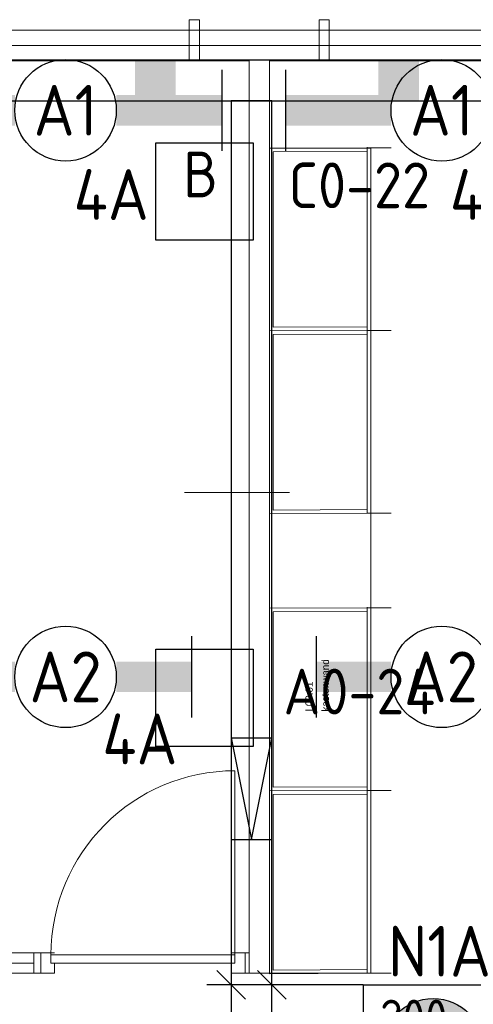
# Model space of a CAD drawing. Header units: millimetres. Extents: x -39149 to 267781, y -2340 to 58540.
# Tile 84 of 244: x 16830 to 19067, y 38178 to 43027. Entities that reach past the tile are written whole.
import ezdxf
from ezdxf.enums import TextEntityAlignment as Align

# ---------------------------------------------------------------- set-up
doc = ezdxf.new("R2010")
doc.units = ezdxf.units.MM
doc.header["$LTSCALE"] = 100
doc.header["$MEASUREMENT"] = 0
doc.linetypes.add('B0605', pattern=[141, 70, -35, 1, -35])
doc.linetypes.add('B0701', pattern=[46.823999, 31.199999, -15.624])
for name, color, linetype in [('00  Bestaand', 7, 'Continuous'), ('000025--bestaand', 9, 'Continuous'), ('22 C Binnenwanden', 7, 'Continuous'), ('22 NC Binnenwanden', 7, 'Continuous'), ('22 NC Binnenwanden Deuren', 7, 'Continuous'), ('22 NC Binnenwanden Ramen', 7, 'Continuous'), ('82 Interieur', 7, 'Continuous'), ('A Stramien', 7, 'Continuous'), ('AL$1A---_ALGEMEEN--bestaand', 9, 'Continuous'), ('EL6131--_KG', 3, 'Continuous'), ('EL6311--_LICHT_BINNEN', 3, 'Continuous'), ('EL6521--bestaand', 7, 'Continuous'), ('EM6131--bestaand', 7, 'Continuous'), ('handhaven - AL$1A---_ALGEMEEN', 8, 'Continuous')]:
    doc.layers.add(name, color=color, linetype=linetype)
doc.styles.add('BURO-018', font='isocp.shx', dxfattribs={"height": 180})
doc.styles.add('BURO-025', font='isocp.shx', dxfattribs={"height": 250})
doc.styles.add('GENERATED_STYLE_3', font='swiss.ttf', dxfattribs={"width": 0.96})
doc.styles.add('ISO25', font='ISO', dxfattribs={"height": 225})

# ---------------------------------------------------------------- blocks, each defined once
blk = doc.blocks.new('Slab_151_7', base_point=(18561.5, 38331.3))
at = {"layer": '82 Interieur', "color": 8, "linetype": 'Continuous', "lineweight": 0}
blk.add_lwpolyline([(18561.5, 38331.3), (18561.5, 42394.3), (18061.5, 42394.3), (18061.5, 38331.3)], close=True, dxfattribs=at)
blk = doc.blocks.new('Wall_54_7', base_point=(68411.5, 42900))
at = {"layer": '00  Bestaand', "color": 8, "linetype": 'Continuous', "lineweight": 0}
for p, q in [((21399.3, 42975), (14623.6, 42975)), ((14623.6, 42825), (17961.5, 42825)), ((18061.5, 42825), (21399.3, 42825))]:
    blk.add_line(p, q, dxfattribs=at)
blk = doc.blocks.new('Wall_176_7', base_point=(17716.5, 42826.8))
at = {"layer": '00  Bestaand', "color": 8, "linetype": 'Continuous', "lineweight": 0}
for p, q in [((17716.5, 43026.8), (17666.5, 43026.8)), ((17666.5, 43026.8), (17666.5, 42826.8)), ((17716.5, 42826.8), (17716.5, 43026.8)), ((17666.5, 42826.8), (17716.5, 42826.8))]:
    blk.add_line(p, q, dxfattribs=at)
blk = doc.blocks.new('Wall_179_7', base_point=(18306.5, 42826.8))
at = {"layer": '00  Bestaand', "color": 8, "linetype": 'Continuous', "lineweight": 0}
for p, q in [((18356.5, 43026.8), (18306.5, 43026.8)), ((18306.5, 43026.8), (18306.5, 42826.8)), ((18356.5, 42826.8), (18356.5, 43026.8)), ((18306.5, 42826.8), (18356.5, 42826.8))]:
    blk.add_line(p, q, dxfattribs=at)
blk = doc.blocks.new('Wall_280_7', base_point=(18011.5, 38381.3))
at = {"layer": '22 C Binnenwanden', "color": 8, "linetype": 'Continuous', "lineweight": 0}
for p, q in [((17961.5, 42825), (17961.5, 38431.3)), ((18061.5, 38331.3), (18061.5, 42825))]:
    blk.add_line(p, q, dxfattribs=at)
blk = doc.blocks.new('R1a metaal 14_2')
at = {"layer": '22 NC Binnenwanden Ramen', "color": 8, "linetype": 'Continuous', "lineweight": 0}
for p, q in [((-1623, 0), (1623, 0)), ((-1623, 0), (-1588, 0)), ((-1623, -100), (-1623, 0)), ((-1623, 0), (-1623, -100)), ((-1588, 0), (-1588, -50)), ((-1588, 0), (1588, 0)), ((1588, -50), (1588, 0)), ((1588, 0), (1623, 0)), ((1623, 0), (1623, -100)), ((1623, 0), (1623, -100)), ((-1588, -50), (-1588, -100)), ((-1588, -50), (1588, -50)), ((-1588, -50), (1588, -50)), ((1588, -100), (1588, -50)), ((-1623, -100), (1623, -100)), ((-1588, -100), (-1623, -100)), ((1588, -100), (-1588, -100)), ((1623, -100), (1588, -100))]:
    blk.add_line(p, q, dxfattribs=at)
blk = doc.blocks.new('D1a bi h 14_28')
at = {"layer": '22 NC Binnenwanden Deuren', "color": 8, "linetype": 'Continuous', "lineweight": 0}
for p, q in [((-453.5, -10), (-453.5, 897)), ((-503.5, 0), (-436.5, 0)), ((-503.5, 0), (-503.5, -100)), ((-503.5, 0), (-503.5, -100)), ((-453.5, -10), (-453.5, 0)), ((436.5, 0), (503.5, 0)), ((453.5, -10), (453.5, 0)), ((503.5, -100), (503.5, 0)), ((503.5, 0), (503.5, -100)), ((-453.5, -10), (453.5, -10)), ((-453.5, -50), (-453.5, -10)), ((453.5, -10), (453.5, -50)), ((453.5, -50), (-453.5, -50)), ((-436.5, -50), (-436.5, -100)), ((436.5, -50), (436.5, -100)), ((-503.5, -100), (-436.5, -100)), ((436.5, -100), (503.5, -100))]:
    blk.add_line(p, q, dxfattribs=at)
blk.add_arc((-453.5, -10), 907, 0, 90, dxfattribs=at)
blk = doc.blocks.new('D1a bi h 14_29')
at = {"layer": '22 NC Binnenwanden Deuren', "color": 8, "linetype": 'Continuous', "lineweight": 0}
for p, q in [((-453.5, -10), (-453.5, 897)), ((-503.5, 0), (-436.5, 0)), ((-503.5, 0), (-503.5, -100)), ((-503.5, 0), (-503.5, -100)), ((-453.5, -10), (-453.5, 0)), ((436.5, 0), (503.5, 0)), ((453.5, -10), (453.5, 0)), ((503.5, -100), (503.5, 0)), ((503.5, 0), (503.5, -100)), ((-453.5, -10), (453.5, -10)), ((-453.5, -50), (-453.5, -10)), ((453.5, -10), (453.5, -50)), ((453.5, -50), (-453.5, -50)), ((-436.5, -50), (-436.5, -100)), ((436.5, -50), (436.5, -100)), ((-503.5, -100), (-436.5, -100)), ((436.5, -100), (503.5, -100))]:
    blk.add_line(p, q, dxfattribs=at)
blk.add_arc((-453.5, -10), 907, 0, 90, dxfattribs=at)
blk = doc.blocks.new('Wall_281_7', base_point=(12661.5, 38381.3))
at = {"layer": '22 NC Binnenwanden', "color": 8, "linetype": 'Continuous', "lineweight": 0}
for p, q in [((12681.5, 38431.3), (12661.5, 38431.3)), ((12661.5, 38331.3), (12661.5, 38431.3)), ((12681.5, 38431.3), (12681.5, 38331.3)), ((13688.5, 38331.3), (13688.5, 38431.3)), ((13688.5, 38431.3), (13688.5, 38331.3)), ((17941.5, 38431.3), (17941.5, 38331.3)), ((17961.5, 38431.3), (17941.5, 38431.3)), ((17961.5, 38431.3), (17961.5, 38331.3)), ((12661.5, 38331.3), (12681.5, 38331.3)), ((17941.5, 38331.3), (17961.5, 38331.3)), ((18061.5, 38331.3), (17961.5, 38331.3))]:
    blk.add_line(p, q, dxfattribs=at)
at = {"layer": '22 NC Binnenwanden Deuren', "color": 1, "linetype": 'Continuous', "lineweight": 0, "zscale": 1000}
blk.add_blockref('D1a bi h 14_28', (13185, 38431.3), dxfattribs=at)
at = {"layer": '22 NC Binnenwanden Deuren', "color": 1, "linetype": 'Continuous', "lineweight": 0, "xscale": -1, "zscale": 1000}
blk.add_blockref('D1a bi h 14_29', (17438, 38431.3), dxfattribs=at)
at = {"layer": '22 NC Binnenwanden Ramen', "color": 1, "linetype": 'Continuous', "lineweight": 0, "zscale": 1000, "rotation": 180}
blk.add_blockref('R1a metaal 14_2', (15311.5, 38331.3), dxfattribs=at)
blk = doc.blocks.new('Standard grid marker')
at = {"layer": 'A Stramien', "color": 8, "linetype": 'B0605', "lineweight": 0}
blk.add_line((4000, 0), (72400, 0), dxfattribs=at)
at = {"layer": 'A Stramien', "color": 4, "lineweight": 0, "style": 'GENERATED_STYLE_3'}
blk.add_attdef('AC_MARKERTEXT_1', text='', height=100, dxfattribs=at).set_placement((-139.2, -80), align=Align.BOTTOM_LEFT)
blk = doc.blocks.new('Wall_281_8', base_point=(12661.5, 38381.3))
at = {"layer": '22 NC Binnenwanden', "color": 8, "linetype": 'Continuous', "lineweight": 0}
for p, q in [((12681.5, 38431.3), (12661.5, 38431.3)), ((12661.5, 38331.3), (12661.5, 38431.3)), ((12681.5, 38431.3), (12681.5, 38331.3)), ((13688.5, 38331.3), (13688.5, 38431.3)), ((13688.5, 38431.3), (13688.5, 38331.3)), ((17941.5, 38431.3), (17941.5, 38331.3)), ((17961.5, 38431.3), (17941.5, 38431.3)), ((17961.5, 38431.3), (17961.5, 38331.3)), ((12661.5, 38331.3), (12681.5, 38331.3)), ((17941.5, 38331.3), (17961.5, 38331.3)), ((18061.5, 38331.3), (17961.5, 38331.3))]:
    blk.add_line(p, q, dxfattribs=at)
at = {"layer": '22 NC Binnenwanden Deuren', "color": 1, "linetype": 'Continuous', "lineweight": 0, "zscale": 1000}
blk.add_blockref('D1a bi h 14_28', (13185, 38431.3), dxfattribs=at)
at = {"layer": '22 NC Binnenwanden Deuren', "color": 1, "linetype": 'Continuous', "lineweight": 0, "xscale": -1, "zscale": 1000}
blk.add_blockref('D1a bi h 14_29', (17438, 38431.3), dxfattribs=at)
at = {"layer": '22 NC Binnenwanden Ramen', "color": 1, "linetype": 'Continuous', "lineweight": 0, "zscale": 1000, "rotation": 180}
blk.add_blockref('R1a metaal 14_2', (15311.5, 38331.3), dxfattribs=at)
blk = doc.blocks.new('*U1856')
at = {"layer": 'handhaven - AL$1A---_ALGEMEEN', "color": 0, "linetype": 'Continuous'}
for p, q in [((-6.2, 2), (-6.2, -2)), ((6.2, 2), (6.2, -2))]:
    blk.add_line(p, q, dxfattribs=at)
blk.add_circle((0, 0), 2.5, dxfattribs=at)
for points in [[(-2.5, 0.75), (-6.2, 0.75), (-2.5, -0.75), (-6.2, -0.75)], [(2.5, 0.75), (6.2, 0.75), (2.5, -0.75), (6.2, -0.75)]]:
    blk.add_solid(points, dxfattribs=at)
at = {"layer": 'handhaven - AL$1A---_ALGEMEEN', "color": 0, "linetype": 'Continuous', "style": 'BURO-018'}
for tag, p in [('CIRCUIT', (0, 5)), ('PANEL', (0, 5)), ('SUBCIRCUIT', (4.5, 5)), ('LIGHTFIXTURECODE', (0, 0)), ('SWITCHCODE', (4.5, -3))]:
    blk.add_attdef(tag, text='', height=1.8, dxfattribs=at).set_placement(p, align=Align.MIDDLE)
blk = doc.blocks.new('*U1857')
at = {"layer": 'handhaven - AL$1A---_ALGEMEEN', "color": 0, "linetype": 'Continuous'}
for p, q in [((-6.2, 2), (-6.2, -2)), ((6.2, 2), (6.2, -2))]:
    blk.add_line(p, q, dxfattribs=at)
blk.add_circle((0, 0), 2.5, dxfattribs=at)
for points in [[(-2.5, 0.75), (-6.2, 0.75), (-2.5, -0.75), (-6.2, -0.75)], [(2.5, 0.75), (6.2, 0.75), (2.5, -0.75), (6.2, -0.75)]]:
    blk.add_solid(points, dxfattribs=at)
at = {"layer": 'handhaven - AL$1A---_ALGEMEEN', "color": 0, "linetype": 'Continuous', "style": 'BURO-018'}
for tag, p in [('CIRCUIT', (0, 5)), ('PANEL', (0, 5)), ('SUBCIRCUIT', (4.5, 5)), ('LIGHTFIXTURECODE', (0, 0)), ('SWITCHCODE', (4.5, -3))]:
    blk.add_attdef(tag, text='', height=1.8, dxfattribs=at).set_placement(p, align=Align.MIDDLE)
blk = doc.blocks.new('*U1888')
at = {"color": 0}
for p, q in [((-7.7, 2), (-7.7, -2)), ((7.7, 2), (7.7, -2))]:
    blk.add_line(p, q, dxfattribs=at)
at = {"color": 0, "linetype": 'Continuous'}
blk.add_circle((0, 0), 2.5, dxfattribs=at)
at = {"color": 0}
for points in [[(-2.5, 0.75), (-7.7, 0.75), (-2.5, -0.75), (-7.7, -0.75)], [(2.5, 0.75), (7.7, 0.75), (2.5, -0.75), (7.7, -0.75)]]:
    blk.add_solid(points, dxfattribs=at)
at = {"color": 0, "linetype": 'Continuous', "style": 'BURO-018'}
for tag, p in [('PANEL', (0, 8)), ('CIRCUIT', (0, 5)), ('SUBCIRCUIT', (4.5, 5)), ('LIGHTFIXTURECODE', (0, 0)), ('SWITCHCODE', (4.5, -3))]:
    blk.add_attdef(tag, text='', height=1.8, dxfattribs=at).set_placement(p, align=Align.MIDDLE)
blk = doc.blocks.new('*U1889')
at = {"color": 0}
for p, q in [((-7.7, 2), (-7.7, -2)), ((7.7, 2), (7.7, -2))]:
    blk.add_line(p, q, dxfattribs=at)
at = {"color": 0, "linetype": 'Continuous'}
blk.add_circle((0, 0), 2.5, dxfattribs=at)
at = {"color": 0}
for points in [[(-2.5, 0.75), (-7.7, 0.75), (-2.5, -0.75), (-7.7, -0.75)], [(2.5, 0.75), (7.7, 0.75), (2.5, -0.75), (7.7, -0.75)]]:
    blk.add_solid(points, dxfattribs=at)
at = {"color": 0, "linetype": 'Continuous', "style": 'BURO-018'}
for tag, p in [('PANEL', (0, 8)), ('CIRCUIT', (0, 5)), ('SUBCIRCUIT', (4.5, 5)), ('LIGHTFIXTURECODE', (0, 0)), ('SWITCHCODE', (4.5, -3))]:
    blk.add_attdef(tag, text='', height=1.8, dxfattribs=at).set_placement(p, align=Align.MIDDLE)
blk = doc.blocks.new('65210004')
at = {"layer": 'AL$1A---_ALGEMEEN--bestaand', "color": 0, "linetype": 'Continuous'}
for p, q in [((-2.4, -2.4), (-2.4, 2.4)), ((-2.4, 2.4), (2.4, 2.4)), ((2.4, 2.4), (2.4, -2.4)), ((2.4, -2.4), (-2.4, -2.4))]:
    blk.add_line(p, q, dxfattribs=at)
at = {"layer": 'AL$1A---_ALGEMEEN--bestaand', "color": 0, "linetype": 'Continuous', "style": 'ISO25'}
for tag, p in [('E_NUMMER', (-0.041, 4.27)), ('E_MATCODE', (0, -0.251))]:
    blk.add_attdef(tag, text='', height=2.25, dxfattribs=at).set_placement(p, align=Align.MIDDLE)
blk = doc.blocks.new('16002EB')
at = {"layer": 'EM6131--bestaand'}
for p, q in [((0, 0), (0, -300)), ((0, 0), (1200, 0)), ((600, 0), (600, -300)), ((900, 0), (900, -300)), ((1200, 0), (1200, -300)), ((0, -300), (1200, -300))]:
    blk.add_line(p, q, dxfattribs=at)
at = {"color": 0, "linetype": 'Continuous', "style": 'BURO-018'}
for tag, p in [('E_TEXT9', (750, -163)), ('E_TEXT10', (1250, -163)), ('E_TEXT1', (250, -163))]:
    blk.add_attdef(tag, text='', height=180, dxfattribs=at).set_placement(p, align=Align.MIDDLE)
blk = doc.blocks.new('E00018')
at = {"color": 0, "linetype": 'Continuous'}
for p, q in [((-1.768, -1.768), (1.768, 1.768)), ((1.768, -1.768), (-1.768, 1.768))]:
    blk.add_line(p, q, dxfattribs=at)
at = {"color": 0, "linetype": 'Continuous', "const_width": 2.5}
for points in [[(-0.884, 0.884, -0.198912), (0, 1.25, -0.198912), (0.884, 0.884, -1)], [(-0.884, -0.884, 0.198912), (0, -1.25, 0.198912), (0.884, -0.884, 1)]]:
    blk.add_lwpolyline(points, format="xyb", dxfattribs=at)
blk = doc.blocks.new('1115B3A-NO1')
at = {"color": 0, "linetype": 'Continuous'}
blk.add_circle((0, 0), 2.5, dxfattribs=at)
at = {"color": 0, "zscale": 100}
blk.add_blockref('E00018', (0, 0), dxfattribs=at)
at = {"color": 0, "linetype": 'Continuous', "style": 'BURO-018'}
for tag, p in [('CIRCUIT', (0, 5)), ('PANEL', (0, 5)), ('SUBCIRCUIT', (4.5, 5)), ('LIGHTFIXTURECODE', (0, 0)), ('SWITCHCODE', (4.5, -1))]:
    blk.add_attdef(tag, text='', height=1.8, dxfattribs=at).set_placement(p, align=Align.MIDDLE)

msp = doc.modelspace()

# ---------------------------------------------------------------- linework, layer by layer
at = {"layer": '82 Interieur', "color": 8, "linetype": 'Continuous', "lineweight": 0}
for p, q in [((18543.5, 42396.3), (18061.5, 42393.7)), ((18061.5, 41493.9), (18061.5, 42393.7)), ((18543.5, 41496.3), (18543.5, 42399.1)), ((18561.3, 41496.3), (18561.3, 42396.3)), ((18543.5, 42378.3), (18079.5, 42375.8)), ((18079.5, 41511.9), (18079.5, 42375.8)), ((18543.3, 41514.2), (18079.5, 41511.9)), ((18543.5, 41496.3), (18061.5, 41493.8)), ((18543.5, 41496.3), (18061.5, 41493.8)), ((18061.5, 40593.9), (18061.5, 41493.8)), ((18543.5, 41478.3), (18079.5, 41475.9)), ((18079.5, 40611.9), (18079.5, 41475.9)), ((18543.5, 40596.4), (18543.5, 41499.1)), ((18561.3, 40596.4), (18561.3, 41496.3)), ((17642.4, 40698.8), (18160.3, 40698.8)), ((18543.5, 40596.4), (18061.5, 40593.9)), ((18543.3, 40614.2), (18079.5, 40611.9)), ((18543.5, 40131.2), (18061.5, 40128.7)), ((18061.5, 39228.8), (18061.5, 40128.7)), ((18543.5, 40113.2), (18079.5, 40110.8)), ((18079.5, 39246.8), (18079.5, 40110.8)), ((18543.5, 39231.3), (18543.5, 40134)), ((18561.3, 39231.3), (18561.3, 40131.2)), ((18543.5, 39231.3), (18061.5, 39228.7)), ((18543.5, 39231.2), (18061.5, 39228.7)), ((18061.5, 38328.9), (18061.5, 39228.7)), ((18543.3, 39249.1), (18079.5, 39246.8)), ((18543.5, 38331.3), (18543.5, 39234.1)), ((18561.3, 38331.3), (18561.3, 39231.3)), ((18543.5, 39213.2), (18079.5, 39210.8)), ((18079.5, 38346.8), (18079.5, 39210.8)), ((18543.5, 38331.3), (18061.5, 38328.8)), ((18543.3, 38349.1), (18079.5, 38346.8))]:
    msp.add_line(p, q, dxfattribs=at)
at = {"layer": '82 Interieur', "color": 8, "linetype": 'B0701', "lineweight": 0}
for p, q in [((18661.5, 42396.3), (18543.5, 42396.3)), ((18661.5, 41496.3), (18543.5, 41496.3)), ((18661.5, 41496.3), (18543.5, 41496.3)), ((18661.5, 40596.4), (18543.5, 40596.4)), ((18661.5, 40131.2), (18543.5, 40131.2)), ((18661.5, 39231.3), (18543.5, 39231.3)), ((18661.5, 39231.3), (18543.5, 39231.3)), ((18661.5, 38331.3), (18543.5, 38331.3))]:
    msp.add_line(p, q, dxfattribs=at)
at = {"layer": 'EL6131--_KG'}
for p, q in [((18073.6, 42626.8), (17873.6, 42626.8)), ((17873.6, 42626.8), (17873.6, 37212.3)), ((18073.6, 37012.3), (18073.6, 42626.8))]:
    msp.add_line(p, q, dxfattribs=at)
at = {"layer": 'EL6131--_KG', "linetype": 'Continuous'}
for p, q in [((17873.6, 39490.4), (18073.6, 39490.4)), ((17873.6, 39490.4), (17973.6, 38990.4)), ((17973.6, 38990.4), (18073.6, 39490.4)), ((17873.6, 38990.4), (18073.6, 38990.4))]:
    msp.add_line(p, q, dxfattribs=at)
at = {"layer": 'EL6131--_KG'}
msp.add_lwpolyline([(210.5, 42826.8), (210.5, 42626.8), (68066.4, 42626.8), (68066.4, 42826.8)], close=True, dxfattribs=at)
for points in [[(17398.5, 42826.8), (17598.5, 42826.8), (17398.5, 42626.8), (17598.5, 42626.8)], [(18598.5, 42826.8), (18798.5, 42826.8), (18598.5, 42626.8), (18798.5, 42626.8)]]:
    msp.add_solid(points, dxfattribs=at)
at = {"layer": 'EM6131--bestaand'}
for p, q in [((17802.9, 38344.5), (17944.3, 38203.1)), ((18002.9, 38344.5), (18144.3, 38203.1)), ((18523.2, 38273.8), (17752.3, 38273.8))]:
    msp.add_line(p, q, dxfattribs=at)

# ---------------------------------------------------------------- block references
at = {"layer": '00  Bestaand', "color": 251, "lineweight": 0}
for name, p in [('Wall_176_7', (17716.5, 42826.8)), ('Wall_179_7', (18306.5, 42826.8))]:
    msp.add_blockref(name, p, dxfattribs=at)
at = {"layer": '00  Bestaand', "color": 1, "lineweight": 0}
msp.add_blockref('Wall_54_7', (68411.5, 42900), dxfattribs=at)
at = {"layer": '22 C Binnenwanden', "color": 1, "lineweight": 0}
msp.add_blockref('Wall_280_7', (18011.5, 38381.3), dxfattribs=at)
at = {"layer": '22 NC Binnenwanden', "color": 1, "lineweight": 0}
for name in ['Wall_281_7', 'Wall_281_8']:
    msp.add_blockref(name, (12661.5, 38381.3), dxfattribs=at)
at = {"layer": '82 Interieur', "color": 150, "linetype": 'Continuous', "lineweight": 0}
msp.add_blockref('Slab_151_7', (18561.5, 38331.3), dxfattribs=at)
at = {"layer": 'A Stramien', "color": 1, "linetype": 'Continuous', "lineweight": 0, "zscale": 1000}
msp.add_blockref('Standard grid marker', (-5988.5, 42900), dxfattribs=at)
at = {"layer": 'EL6311--_LICHT_BINNEN', "linetype": 'Continuous'}
ref = msp.add_blockref('*U1889', (17056.6, 42580.7), dxfattribs=dict(at, xscale=100, yscale=100, zscale=100))
ref.add_attrib('LIGHTFIXTURECODE', 'A1', dxfattribs={"layer": '0', "linetype": 'ByBlock', "height": 250, "style": 'BURO-025'}).set_placement((17056.6, 42580.7), align=Align.MIDDLE)
ref.add_attrib('CIRCUIT', '4A', dxfattribs={"layer": '0', "linetype": 'ByBlock', "height": 250, "style": 'BURO-025'}).set_placement((17281.5, 42166), align=Align.MIDDLE)
ref = msp.add_blockref('*U1888', (18911.1, 42580.7), dxfattribs=dict(at, xscale=100, yscale=100, zscale=100))
ref.add_attrib('LIGHTFIXTURECODE', 'A1', dxfattribs={"layer": '0', "linetype": 'ByBlock', "height": 250, "style": 'BURO-025'}).set_placement((18911.1, 42580.7), align=Align.MIDDLE)
ref.add_attrib('CIRCUIT', '4A', dxfattribs={"layer": '0', "linetype": 'ByBlock', "height": 250, "style": 'BURO-025'}).set_placement((19136, 42166), align=Align.MIDDLE)
ref = msp.add_blockref('*U1857', (17056.6, 39790.4), dxfattribs=dict(at, xscale=100, yscale=100, zscale=100))
ref.add_attrib('LIGHTFIXTURECODE', 'A2', dxfattribs={"layer": '0', "linetype": 'ByBlock', "height": 250, "style": 'BURO-025'}).set_placement((17056.6, 39790.4), align=Align.MIDDLE)
ref.add_attrib('CIRCUIT', '4A', dxfattribs={"layer": '0', "linetype": 'ByBlock', "height": 250, "style": 'BURO-025'}).set_placement((17423, 39484.9), align=Align.MIDDLE)
ref = msp.add_blockref('*U1856', (18911.1, 39790.4), dxfattribs=dict(at, xscale=100, yscale=100, zscale=100))
ref.add_attrib('LIGHTFIXTURECODE', 'A2', dxfattribs={"layer": '0', "linetype": 'ByBlock', "height": 250, "style": 'BURO-025'}).set_placement((18911.1, 39790.4), align=Align.MIDDLE)
ref.add_attrib('CIRCUIT', '4A', dxfattribs={"layer": '0', "linetype": 'ByBlock', "height": 250, "style": 'BURO-025'}).set_placement((19277.5, 39484.9), align=Align.MIDDLE)
ref = msp.add_blockref('1115B3A-NO1', (18868.7, 37956.1), dxfattribs=dict(at, xscale=100, yscale=100, zscale=100, rotation=180))
ref.add_attrib('CIRCUIT', 'N1A', dxfattribs={"layer": '0', "linetype": 'ByBlock', "height": 250, "style": 'BURO-025'}).set_placement((18900, 38439.5), align=Align.MIDDLE)
ref.add_attrib('LIGHTFIXTURECODE', 'G', dxfattribs={"layer": '0', "linetype": 'ByBlock', "height": 250, "style": 'BURO-025'}).set_placement((19298.1, 37956.1), align=Align.MIDDLE)
at = {"layer": 'EL6521--bestaand'}
ref = msp.add_blockref('65210004', (17741.1, 42180.5), dxfattribs=dict(at, xscale=100, yscale=100, zscale=100))
ref.add_attrib('E_NUMMER', 'C0-22', dxfattribs={"layer": '000025--bestaand', "linetype": 'Continuous', "height": 225, "style": 'ISO25'}).set_placement((18504.4, 42211.5), align=Align.MIDDLE)
ref = msp.add_blockref('65210004', (17741.1, 39687.5), dxfattribs=dict(at, xscale=100, yscale=100, zscale=100))
ref.add_attrib('E_NUMMER', 'A0-24', dxfattribs={"layer": '000025--bestaand', "linetype": 'Continuous', "height": 225, "style": 'ISO25'}).set_placement((18504.4, 39718.5), align=Align.MIDDLE)
at = {"layer": 'EM6131--bestaand'}
ref = msp.add_blockref('16002EB', (18523.2, 38273.8), dxfattribs=at)
ref.add_attrib('E_TEXT1', '200', dxfattribs={"layer": '0', "color": 0, "linetype": 'Continuous', "height": 180, "style": 'BURO-018'}).set_placement((18773.2, 38110.8), align=Align.MIDDLE)
ref.add_attrib('E_TEXT9', '2', dxfattribs={"layer": '0', "color": 0, "linetype": 'Continuous', "height": 180, "style": 'BURO-018'}).set_placement((19273.2, 38110.8), align=Align.MIDDLE)
ref.add_attrib('E_TEXT10', 'V', dxfattribs={"layer": '0', "color": 0, "linetype": 'Continuous', "height": 180, "style": 'BURO-018'}).set_placement((19577.2, 38110.8), align=Align.MIDDLE)

# ---------------------------------------------------------------- texts
at = {"layer": '82 Interieur', "color": 1, "linetype": 'Continuous', "lineweight": 0, "char_height": 36, "rotation": 90, "style": 'GENERATED_STYLE_3'}
for s, insert, attachment_point in [('{kastenwand}', (18319, 39619.5), 1), ('{I.00.01}', (18275.7, 39619.5), 7)]:
    msp.add_mtext(s, dxfattribs=dict(at, insert=insert, attachment_point=attachment_point))
at = {"layer": 'EL6311--_LICHT_BINNEN', "style": 'ISO25'}
msp.add_text('B', height=225, dxfattribs=at).set_placement((17636.2, 42152.4))

doc.saveas('drawing.dxf')
